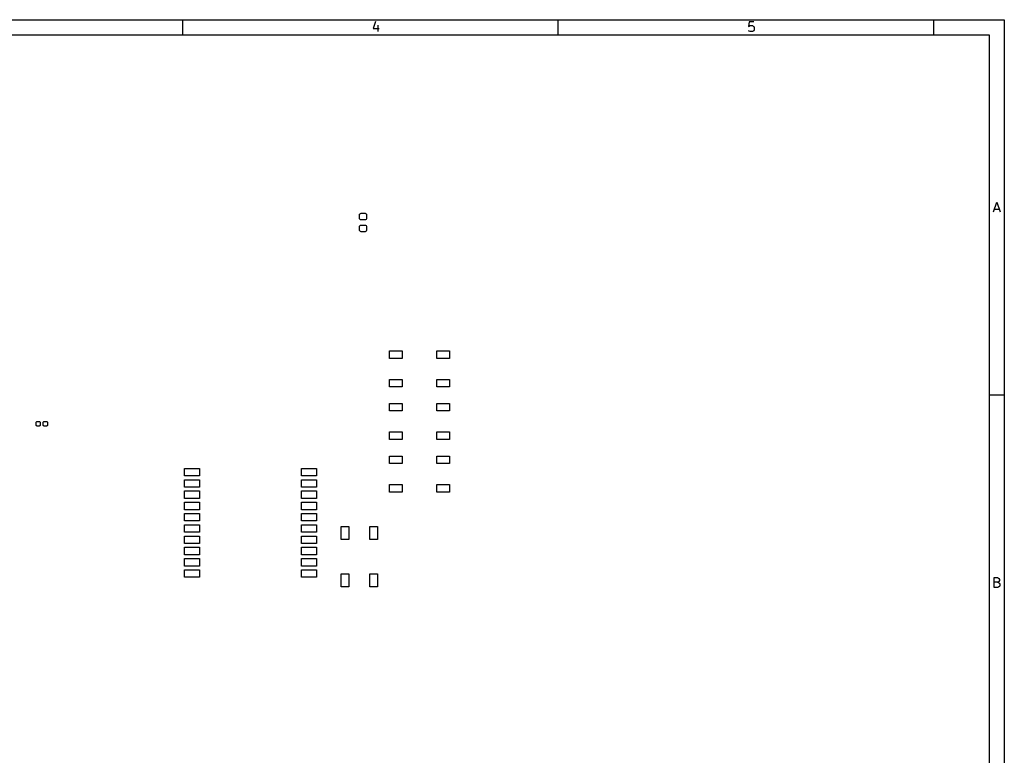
# Model space of a CAD drawing. Extents: x 0.4 to 10.6, y -8.1 to -0.4.
# Tile 4 of 4: x 5.4 to 10.6, y -4.3 to -0.4. Entities that reach past the tile are written whole.
import ezdxf

# ---------------------------------------------------------------- set-up
doc = ezdxf.new("R2010")
doc.units = 0
doc.header["$MEASUREMENT"] = 0
doc.layers.add('BLACK', color=7, linetype='CONTINUOUS')

msp = doc.modelspace()

# ---------------------------------------------------------------- linework, layer by layer
at = {"layer": 'BLACK', "linetype": 'CONTINUOUS'}
for p, q in [((0.393701, -0.393701), (10.6063, -0.393701)), ((6.29921, -0.472441), (6.29921, -0.393701)), ((7.30928, -0.402823), (7.2971, -0.439381)), ((8.26772, -0.472441), (8.26772, -0.393701)), ((9.26804, -0.40526), (9.2656, -0.429632)), ((9.29241, -0.40526), (9.26804, -0.40526)), ((10.2362, -0.472441), (10.2362, -0.393701)), ((10.6063, -0.393701), (10.6063, -8.1063)), ((7.2971, -0.439381), (7.32878, -0.439381)), ((7.32147, -0.42232), (7.32147, -0.456441)), ((9.2656, -0.429632), (9.26804, -0.427195)), ((9.26804, -0.454004), (9.2656, -0.451567)), ((9.26804, -0.427195), (9.27291, -0.424758)), ((9.27291, -0.456441), (9.26804, -0.454004)), ((9.27291, -0.424758), (9.2851, -0.424758)), ((9.2851, -0.456441), (9.27291, -0.456441)), ((9.2851, -0.424758), (9.28997, -0.427195)), ((9.28997, -0.454004), (9.2851, -0.456441)), ((9.28997, -0.427195), (9.29241, -0.429632)), ((9.29241, -0.451567), (9.28997, -0.454004)), ((9.29241, -0.429632), (9.29485, -0.434506)), ((9.29485, -0.446692), (9.29241, -0.451567)), ((9.29485, -0.434506), (9.29485, -0.446692)), ((0.472441, -0.472441), (10.5276, -0.472441)), ((10.5276, -0.472441), (10.5276, -8.02756)), ((10.5499, -1.40132), (10.5669, -1.35014)), ((10.5547, -1.3867), (10.5791, -1.3867)), ((10.5669, -1.35014), (10.584, -1.40132)), ((7.22539, -1.41708), (7.22605, -1.41378)), ((7.22539, -1.4343), (7.22539, -1.41708)), ((7.22605, -1.4376), (7.22539, -1.4343)), ((7.22605, -1.41378), (7.22792, -1.41099)), ((7.22792, -1.44039), (7.22605, -1.4376)), ((7.22792, -1.41099), (7.23071, -1.40912)), ((7.23071, -1.44226), (7.22792, -1.44039)), ((7.23071, -1.40912), (7.23401, -1.40846)), ((7.23401, -1.44291), (7.23071, -1.44226)), ((7.23401, -1.40846), (7.25418, -1.40846)), ((7.25418, -1.44291), (7.23401, -1.44291)), ((7.25418, -1.40846), (7.25748, -1.40912)), ((7.25748, -1.44226), (7.25418, -1.44291)), ((7.25748, -1.40912), (7.26027, -1.41099)), ((7.26027, -1.44039), (7.25748, -1.44226)), ((7.26027, -1.41099), (7.26214, -1.41378)), ((7.26214, -1.4376), (7.26027, -1.44039)), ((7.26214, -1.41378), (7.2628, -1.41708)), ((7.2628, -1.4343), (7.26214, -1.4376)), ((7.2628, -1.41708), (7.2628, -1.4343)), ((7.22539, -1.47908), (7.22605, -1.47579)), ((7.22539, -1.49631), (7.22539, -1.47908)), ((7.22605, -1.4996), (7.22539, -1.49631)), ((7.22605, -1.47579), (7.22792, -1.47299)), ((7.22792, -1.47299), (7.23071, -1.47113)), ((7.23071, -1.47113), (7.23401, -1.47047)), ((7.23401, -1.47047), (7.25418, -1.47047)), ((7.25418, -1.47047), (7.25748, -1.47113)), ((7.25748, -1.47113), (7.26027, -1.47299)), ((7.26027, -1.47299), (7.26214, -1.47579)), ((7.26214, -1.47579), (7.2628, -1.47908)), ((7.2628, -1.49631), (7.26214, -1.4996)), ((7.2628, -1.47908), (7.2628, -1.49631)), ((7.22792, -1.5024), (7.22605, -1.4996)), ((7.23071, -1.50427), (7.22792, -1.5024)), ((7.23401, -1.50492), (7.23071, -1.50427)), ((7.25418, -1.50492), (7.23401, -1.50492)), ((7.25748, -1.50427), (7.25418, -1.50492)), ((7.26027, -1.5024), (7.25748, -1.50427)), ((7.26214, -1.4996), (7.26027, -1.5024)), ((7.38189, -2.16929), (7.38189, -2.12992)), ((7.38189, -2.12992), (7.44882, -2.12992)), ((7.44882, -2.12992), (7.44882, -2.16929)), ((7.62992, -2.16929), (7.62992, -2.12992)), ((7.62992, -2.12992), (7.69685, -2.12992)), ((7.69685, -2.12992), (7.69685, -2.16929)), ((7.44882, -2.16929), (7.38189, -2.16929)), ((7.69685, -2.16929), (7.62992, -2.16929)), ((7.38189, -2.3189), (7.38189, -2.27953)), ((7.38189, -2.27953), (7.44882, -2.27953)), ((7.44882, -2.3189), (7.38189, -2.3189)), ((7.44882, -2.27953), (7.44882, -2.3189)), ((7.62992, -2.3189), (7.62992, -2.27953)), ((7.62992, -2.27953), (7.69685, -2.27953)), ((7.69685, -2.3189), (7.62992, -2.3189)), ((7.69685, -2.27953), (7.69685, -2.3189)), ((10.6063, -2.3622), (10.5276, -2.3622)), ((7.38189, -2.44488), (7.38189, -2.40551)), ((7.38189, -2.40551), (7.44882, -2.40551)), ((7.44882, -2.40551), (7.44882, -2.44488)), ((7.62992, -2.44488), (7.62992, -2.40551)), ((7.62992, -2.40551), (7.69685, -2.40551)), ((7.69685, -2.40551), (7.69685, -2.44488)), ((7.44882, -2.44488), (7.38189, -2.44488)), ((7.69685, -2.44488), (7.62992, -2.44488)), ((5.52913, -2.50512), (5.52955, -2.50301)), ((5.52913, -2.5185), (5.52913, -2.50512)), ((5.52955, -2.52061), (5.52913, -2.5185)), ((5.52955, -2.50301), (5.53075, -2.50122)), ((5.53075, -2.5224), (5.52955, -2.52061)), ((5.53075, -2.50122), (5.53254, -2.50003)), ((5.53254, -2.5236), (5.53075, -2.5224)), ((5.53254, -2.50003), (5.53465, -2.49961)), ((5.53465, -2.52402), (5.53254, -2.5236)), ((5.53465, -2.49961), (5.54567, -2.49961)), ((5.54567, -2.52402), (5.53465, -2.52402)), ((5.54567, -2.49961), (5.54778, -2.50003)), ((5.54778, -2.5236), (5.54567, -2.52402)), ((5.54778, -2.50003), (5.54957, -2.50122)), ((5.54957, -2.5224), (5.54778, -2.5236)), ((5.54957, -2.50122), (5.55076, -2.50301)), ((5.55076, -2.52061), (5.54957, -2.5224)), ((5.55076, -2.50301), (5.55118, -2.50512)), ((5.55118, -2.5185), (5.55076, -2.52061)), ((5.55118, -2.50512), (5.55118, -2.5185)), ((5.56693, -2.50512), (5.56735, -2.50301)), ((5.56693, -2.5185), (5.56693, -2.50512)), ((5.56735, -2.52061), (5.56693, -2.5185)), ((5.56735, -2.50301), (5.56854, -2.50122)), ((5.56854, -2.5224), (5.56735, -2.52061)), ((5.56854, -2.50122), (5.57033, -2.50003)), ((5.57033, -2.5236), (5.56854, -2.5224)), ((5.57033, -2.50003), (5.57244, -2.49961)), ((5.57244, -2.52402), (5.57033, -2.5236)), ((5.57244, -2.49961), (5.58346, -2.49961)), ((5.58346, -2.52402), (5.57244, -2.52402)), ((5.58346, -2.49961), (5.58557, -2.50003)), ((5.58557, -2.5236), (5.58346, -2.52402)), ((5.58557, -2.50003), (5.58736, -2.50122)), ((5.58736, -2.5224), (5.58557, -2.5236)), ((5.58736, -2.50122), (5.58856, -2.50301)), ((5.58856, -2.52061), (5.58736, -2.5224)), ((5.58856, -2.50301), (5.58898, -2.50512)), ((5.58898, -2.5185), (5.58856, -2.52061)), ((5.58898, -2.50512), (5.58898, -2.5185)), ((7.38189, -2.59449), (7.38189, -2.55512)), ((7.38189, -2.55512), (7.44882, -2.55512)), ((7.44882, -2.55512), (7.44882, -2.59449)), ((7.62992, -2.59449), (7.62992, -2.55512)), ((7.62992, -2.55512), (7.69685, -2.55512)), ((7.69685, -2.55512), (7.69685, -2.59449)), ((7.44882, -2.59449), (7.38189, -2.59449)), ((7.69685, -2.59449), (7.62992, -2.59449)), ((7.38189, -2.72047), (7.38189, -2.6811)), ((7.38189, -2.6811), (7.44882, -2.6811)), ((7.44882, -2.6811), (7.44882, -2.72047)), ((7.62992, -2.72047), (7.62992, -2.6811)), ((7.62992, -2.6811), (7.69685, -2.6811)), ((7.69685, -2.6811), (7.69685, -2.72047)), ((7.44882, -2.72047), (7.38189, -2.72047)), ((7.69685, -2.72047), (7.62992, -2.72047)), ((6.30709, -2.78543), (6.30709, -2.74606)), ((6.30709, -2.74606), (6.38583, -2.74606)), ((6.38583, -2.78543), (6.30709, -2.78543)), ((6.38583, -2.74606), (6.38583, -2.78543)), ((6.92126, -2.78543), (6.92126, -2.74606)), ((6.92126, -2.74606), (7, -2.74606)), ((7, -2.78543), (6.92126, -2.78543)), ((7, -2.74606), (7, -2.78543)), ((6.30709, -2.84449), (6.30709, -2.80512)), ((6.30709, -2.80512), (6.38583, -2.80512)), ((6.38583, -2.80512), (6.38583, -2.84449)), ((6.92126, -2.84449), (6.92126, -2.80512)), ((6.92126, -2.80512), (7, -2.80512)), ((7, -2.80512), (7, -2.84449)), ((7.38189, -2.87008), (7.38189, -2.83071)), ((7.38189, -2.83071), (7.44882, -2.83071)), ((7.44882, -2.83071), (7.44882, -2.87008)), ((7.62992, -2.87008), (7.62992, -2.83071)), ((7.62992, -2.83071), (7.69685, -2.83071)), ((7.69685, -2.83071), (7.69685, -2.87008)), ((6.38583, -2.84449), (6.30709, -2.84449)), ((6.30709, -2.90354), (6.30709, -2.86417)), ((6.30709, -2.86417), (6.38583, -2.86417)), ((6.38583, -2.86417), (6.38583, -2.90354)), ((7, -2.84449), (6.92126, -2.84449)), ((6.92126, -2.90354), (6.92126, -2.86417)), ((6.92126, -2.86417), (7, -2.86417)), ((7, -2.86417), (7, -2.90354)), ((7.44882, -2.87008), (7.38189, -2.87008)), ((7.69685, -2.87008), (7.62992, -2.87008)), ((6.38583, -2.90354), (6.30709, -2.90354)), ((6.30709, -2.9626), (6.30709, -2.92323)), ((6.30709, -2.92323), (6.38583, -2.92323)), ((6.38583, -2.92323), (6.38583, -2.9626)), ((7, -2.90354), (6.92126, -2.90354)), ((6.92126, -2.9626), (6.92126, -2.92323)), ((6.92126, -2.92323), (7, -2.92323)), ((7, -2.92323), (7, -2.9626)), ((6.38583, -2.9626), (6.30709, -2.9626)), ((6.30709, -3.02165), (6.30709, -2.98228)), ((6.30709, -2.98228), (6.38583, -2.98228)), ((6.38583, -2.98228), (6.38583, -3.02165)), ((7, -2.9626), (6.92126, -2.9626)), ((6.92126, -3.02165), (6.92126, -2.98228)), ((6.92126, -2.98228), (7, -2.98228)), ((7, -2.98228), (7, -3.02165)), ((6.38583, -3.02165), (6.30709, -3.02165)), ((6.30709, -3.08071), (6.30709, -3.04134)), ((6.30709, -3.04134), (6.38583, -3.04134)), ((6.38583, -3.04134), (6.38583, -3.08071)), ((7, -3.02165), (6.92126, -3.02165)), ((6.92126, -3.08071), (6.92126, -3.04134)), ((6.92126, -3.04134), (7, -3.04134)), ((7, -3.04134), (7, -3.08071)), ((6.38583, -3.08071), (6.30709, -3.08071)), ((7, -3.08071), (6.92126, -3.08071)), ((7.12992, -3.11811), (7.12992, -3.05118)), ((7.12992, -3.05118), (7.16929, -3.05118)), ((7.16929, -3.05118), (7.16929, -3.11811)), ((7.27953, -3.11811), (7.27953, -3.05118)), ((7.27953, -3.05118), (7.3189, -3.05118)), ((7.3189, -3.05118), (7.3189, -3.11811)), ((6.30709, -3.13976), (6.30709, -3.10039)), ((6.30709, -3.10039), (6.38583, -3.10039)), ((6.38583, -3.13976), (6.30709, -3.13976)), ((6.38583, -3.10039), (6.38583, -3.13976)), ((6.92126, -3.13976), (6.92126, -3.10039)), ((6.92126, -3.10039), (7, -3.10039)), ((7, -3.13976), (6.92126, -3.13976)), ((7, -3.10039), (7, -3.13976)), ((7.16929, -3.11811), (7.12992, -3.11811)), ((7.3189, -3.11811), (7.27953, -3.11811)), ((6.30709, -3.19882), (6.30709, -3.15945)), ((6.30709, -3.15945), (6.38583, -3.15945)), ((6.38583, -3.19882), (6.30709, -3.19882)), ((6.38583, -3.15945), (6.38583, -3.19882)), ((6.92126, -3.19882), (6.92126, -3.15945)), ((6.92126, -3.15945), (7, -3.15945)), ((7, -3.19882), (6.92126, -3.19882)), ((7, -3.15945), (7, -3.19882)), ((6.30709, -3.25787), (6.30709, -3.2185)), ((6.30709, -3.2185), (6.38583, -3.2185)), ((6.38583, -3.2185), (6.38583, -3.25787)), ((6.92126, -3.25787), (6.92126, -3.2185)), ((6.92126, -3.2185), (7, -3.2185)), ((7, -3.2185), (7, -3.25787)), ((6.38583, -3.25787), (6.30709, -3.25787)), ((6.30709, -3.31693), (6.30709, -3.27756)), ((6.30709, -3.27756), (6.38583, -3.27756)), ((6.38583, -3.27756), (6.38583, -3.31693)), ((7, -3.25787), (6.92126, -3.25787)), ((6.92126, -3.31693), (6.92126, -3.27756)), ((6.92126, -3.27756), (7, -3.27756)), ((7, -3.27756), (7, -3.31693)), ((7.12992, -3.36614), (7.12992, -3.29921)), ((7.12992, -3.29921), (7.16929, -3.29921)), ((7.16929, -3.29921), (7.16929, -3.36614)), ((7.27953, -3.36614), (7.27953, -3.29921)), ((7.27953, -3.29921), (7.3189, -3.29921)), ((7.3189, -3.29921), (7.3189, -3.36614)), ((6.38583, -3.31693), (6.30709, -3.31693)), ((7, -3.31693), (6.92126, -3.31693)), ((10.5535, -3.36983), (10.5535, -3.31865)), ((10.5535, -3.31865), (10.5706, -3.31865)), ((10.5706, -3.34302), (10.5535, -3.34302)), ((10.5706, -3.31865), (10.5755, -3.32108)), ((10.5755, -3.34058), (10.5706, -3.34302)), ((10.5706, -3.34302), (10.5779, -3.34545)), ((10.5755, -3.32108), (10.5779, -3.32352)), ((10.5779, -3.33814), (10.5755, -3.34058)), ((10.5779, -3.32352), (10.5803, -3.32839)), ((10.5803, -3.33327), (10.5779, -3.33814)), ((10.5779, -3.34545), (10.5803, -3.34789)), ((10.5803, -3.32839), (10.5803, -3.33327)), ((10.5803, -3.34789), (10.5828, -3.35277)), ((10.5828, -3.35277), (10.5828, -3.36008)), ((7.16929, -3.36614), (7.12992, -3.36614)), ((7.3189, -3.36614), (7.27953, -3.36614)), ((10.573, -3.36983), (10.5535, -3.36983)), ((10.5779, -3.36739), (10.573, -3.36983)), ((10.5803, -3.36495), (10.5779, -3.36739)), ((10.5828, -3.36008), (10.5803, -3.36495))]:
    msp.add_line(p, q, dxfattribs=at)

doc.saveas('drawing.dxf')
